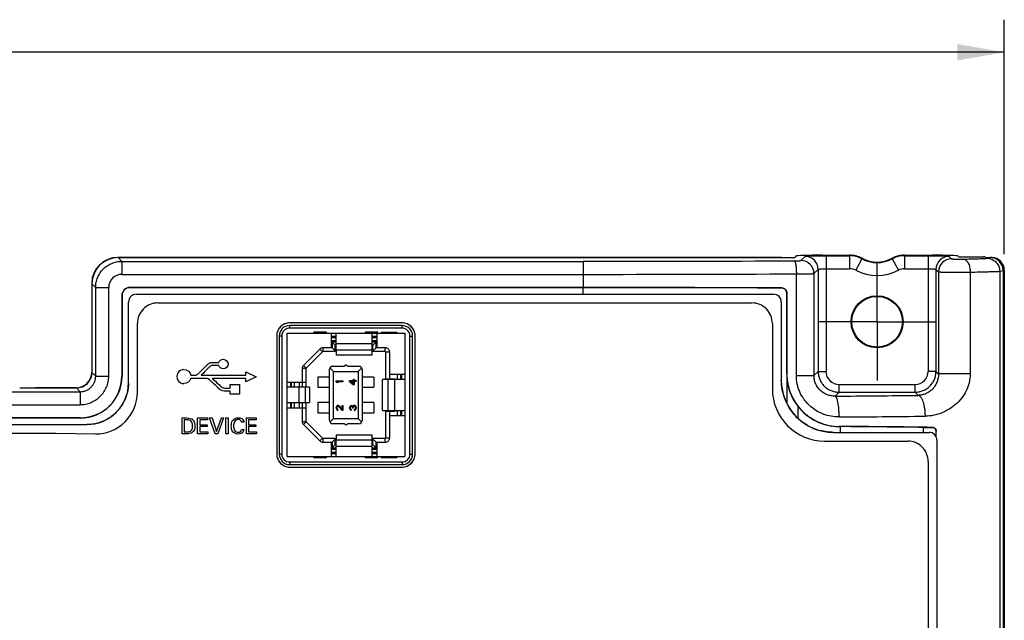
# Model space of a CAD drawing. Header units: inches. Extents: x 0 to 34, y 0 to 22.
# Tile 9 of 19: x 14.8 to 18.6, y 11.5 to 13.8. Entities that reach past the tile are written whole.
import ezdxf

# ---------------------------------------------------------------- set-up
doc = ezdxf.new("R2010")
doc.units = ezdxf.units.IN
doc.header["$LTSCALE"] = 1.87
doc.header["$MEASUREMENT"] = 0
doc.linetypes.add('CENTER', pattern=[0.6, 0.375, -0.075, 0.075, -0.075])
doc.layers.get('0').update_dxf_attribs({"linetype": 'CONTINUOUS'})
doc.layers.add('02___PRT_ALL_AXES', color=7, linetype='CONTINUOUS')
doc.layers.add('DIMENSIONS', color=7, linetype='CONTINUOUS')
doc.styles.get("Standard").update_dxf_attribs({"font": 'txt', "width": 0.8})
doc.dimstyles.new('DIMSTYLE_1', dxfattribs={"dimtxt": 0.125, "dimasz": 0.18, "dimexe": 0.125, "dimexo": 0.0625, "dimgap": 0.0625, "dimtad": 0, "dimtih": 1, "dimtoh": 1, "dimdec": 3, "dimzin": 4, "dimdsep": 46, "dimtxsty": 'STANDARD', "dimblk": '_FILLED', "dimblk1": '_FILLED', "dimblk2": '_FILLED', "dimcen": 0.09, "dimadec": 0, "dimazin": 0, "dimtp": 0.001, "dimtm": 0.001, "dimtfac": 1, "dimtdec": 3, "dimtofl": 0, "dimtmove": 0, "dimatfit": 3, "dimldrblk": '_FILLED', "dimfxl": 1, "dimtolj": 1, "dimtzin": 4, "dimarcsym": 0})

# ---------------------------------------------------------------- blocks, each defined once
blk = doc.blocks.new('_FILLED')
at = {"color": 0, "linetype": 'BYBLOCK'}
blk.add_solid([(0, 0), (-1, 0.174), (-1, -0.174)], dxfattribs=at)
blk = doc.blocks.new('*D0')
at = {"layer": 'DIMENSIONS', "color": 2, "linetype": 'CONTINUOUS'}
for p, q in [((7.8954, 12.9098), (7.8954, 13.8092)), ((18.6156, 12.9098), (18.6156, 13.8092)), ((7.8954, 13.6842), (12.4305, 13.6842)), ((18.6156, 13.6842), (14.0805, 13.6842))]:
    blk.add_line(p, q, dxfattribs=at)
at = {"layer": 'DIMENSIONS', "color": 2, "linetype": 'CONTINUOUS', "xscale": 0.18, "yscale": 0.18, "zscale": 0.18, "rotation": 180}
blk.add_blockref('_FILLED', (7.8954, 13.6842), dxfattribs=at)
at = {"layer": 'DIMENSIONS', "color": 2, "linetype": 'CONTINUOUS', "xscale": 0.18, "yscale": 0.18, "zscale": 0.18}
blk.add_blockref('_FILLED', (18.6156, 13.6842), dxfattribs=at)
at = {"layer": 'DIMENSIONS', "color": 2, "linetype": 'CONTINUOUS', "insert": (13.2555, 13.7467), "char_height": 0.125, "width": 1.525, "attachment_point": 2, "line_spacing_factor": 0.9}
blk.add_mtext('10.720{\\Ftxt.shx;\\W1.000000;\\H0.125000; }[272.29]', dxfattribs=at)

msp = doc.modelspace()

# ---------------------------------------------------------------- linework, layer by layer
at = {"color": 7, "linetype": 'CONTINUOUS'}
for p, q in [((17.7524, 12.8972), (15.2143, 12.8972)), ((15.2152, 12.8962), (17.8069, 12.8962)), ((15.2152, 12.8962), (15.2294, 12.882)), ((15.2294, 12.882), (16.9995, 12.882)), ((15.2294, 12.882), (15.2294, 12.8321)), ((16.9995, 12.882), (16.9995, 12.7817)), ((17.8163, 12.9022), (17.8119, 12.8964)), ((17.8355, 12.8851), (17.8515, 12.9011)), ((17.9163, 12.9056), (18.0224, 12.9056)), ((17.9315, 12.9038), (18.022, 12.9038)), ((17.9315, 12.9038), (17.9315, 12.46)), ((18.022, 12.9038), (18.0224, 12.9056)), ((18.022, 12.9038), (18.022, 12.8539)), ((18.0692, 12.892), (18.0456, 12.8479)), ((18.0692, 12.892), (18.0698, 12.8937)), ((18.1851, 12.8937), (18.1858, 12.892)), ((18.1858, 12.892), (18.2094, 12.8479)), ((18.2326, 12.9056), (18.3387, 12.9056)), ((18.2326, 12.9056), (18.233, 12.9038)), ((18.233, 12.9038), (18.3235, 12.9038)), ((18.233, 12.9038), (18.233, 12.8539)), ((18.3235, 12.9038), (18.3235, 12.46)), ((18.4035, 12.9011), (18.413, 12.8916)), ((18.4387, 12.9022), (18.4409, 12.8993)), ((18.4509, 12.899), (18.5362, 12.899)), ((18.5412, 12.8988), (18.543, 12.8964)), ((18.548, 12.8962), (18.5609, 12.8962)), ((18.5488, 12.894), (18.5609, 12.8962)), ((18.5638, 12.8971), (18.5638, 12.8956)), ((18.5688, 12.8971), (18.5688, 12.8947)), ((17.8854, 12.8351), (17.9015, 12.8512)), ((17.9015, 12.8512), (17.9015, 12.46)), ((17.9315, 12.8539), (18.022, 12.8539)), ((18.233, 12.8539), (18.3235, 12.8539)), ((18.3535, 12.8512), (18.3631, 12.8416)), ((18.3535, 12.8512), (18.3535, 12.46)), ((18.598, 12.844), (18.6115, 12.8465)), ((18.6115, 12.8465), (18.6115, 10.5555)), ((18.6156, 12.8473), (18.6156, 10.555)), ((15.2294, 12.8321), (16.9995, 12.8321)), ((17.8178, 12.4439), (17.8178, 12.8341)), ((17.8854, 12.8351), (17.8854, 12.4439)), ((18.3631, 12.8416), (18.3631, 12.4504)), ((18.4848, 12.8408), (18.4848, 12.4504)), ((18.598, 12.844), (18.598, 10.558)), ((15.1144, 12.7973), (15.1144, 12.4572)), ((15.1153, 12.7963), (15.1153, 12.4562)), ((15.1295, 12.7821), (15.1153, 12.7963)), ((15.1295, 12.7821), (15.1795, 12.7821)), ((15.1295, 12.442), (15.1295, 12.7821)), ((15.1795, 12.442), (15.1795, 12.7821)), ((16.9995, 12.7817), (15.2605, 12.7817)), ((15.2605, 12.7817), (15.2605, 12.781)), ((16.9995, 12.781), (15.2605, 12.781)), ((16.9995, 12.756), (16.9995, 12.781)), ((17.7625, 12.7799), (17.7625, 12.7792)), ((15.2298, 12.751), (15.2305, 12.751)), ((15.2298, 12.751), (15.2298, 12.441)), ((15.2305, 12.751), (15.2305, 12.441)), ((15.2855, 12.756), (17.7301, 12.756)), ((17.7813, 12.761), (17.7806, 12.761)), ((17.7806, 12.761), (17.7806, 12.451)), ((17.7813, 12.451), (17.7813, 12.761)), ((15.2555, 12.416), (15.2555, 12.726)), ((17.7601, 12.726), (17.7601, 12.426)), ((16.305, 12.6461), (15.874, 12.6461)), ((16.305, 12.6358), (15.874, 12.6358)), ((15.874, 12.6258), (15.874, 12.6358)), ((16.305, 12.6258), (15.874, 12.6258)), ((16.305, 12.6258), (16.305, 12.6358)), ((15.824, 12.5961), (15.824, 12.1427)), ((15.8437, 12.5955), (15.8337, 12.5955)), ((15.8337, 12.5955), (15.8337, 12.1425)), ((15.8437, 12.5955), (15.8437, 12.1425)), ((15.864, 12.6061), (16.315, 12.6061)), ((15.864, 12.1327), (15.864, 12.6061)), ((16.0157, 12.6107), (15.9665, 12.6107)), ((15.9665, 12.6107), (15.9665, 12.6061)), ((16.0157, 12.6061), (16.0157, 12.6107)), ((16.0324, 12.6061), (16.0324, 12.5507)), ((16.0521, 12.5936), (16.0324, 12.5936)), ((16.0324, 12.5899), (16.0521, 12.5899)), ((16.0521, 12.5422), (16.0521, 12.6061)), ((16.2125, 12.6107), (16.1633, 12.6107)), ((16.1633, 12.6107), (16.1633, 12.6061)), ((16.1899, 12.5422), (16.1899, 12.6061)), ((16.2096, 12.5936), (16.1899, 12.5936)), ((16.1899, 12.5899), (16.2096, 12.5899)), ((16.2096, 12.5507), (16.2096, 12.6061)), ((16.2125, 12.6061), (16.2125, 12.6107)), ((16.2261, 12.6107), (16.2848, 12.6107)), ((16.2261, 12.6061), (16.2261, 12.6107)), ((16.2848, 12.6107), (16.2848, 12.6061)), ((16.315, 12.6061), (16.315, 12.1327)), ((16.3353, 12.5955), (16.3453, 12.5955)), ((16.3353, 12.1425), (16.3353, 12.5955)), ((16.3453, 12.1425), (16.3453, 12.5955)), ((16.355, 12.1427), (16.355, 12.5961)), ((15.9893, 12.5457), (15.9264, 12.4827)), ((15.9999, 12.5352), (15.9893, 12.5457)), ((16.0369, 12.5507), (16.0013, 12.5507)), ((16.0013, 12.5507), (16.0013, 12.5357)), ((16.0324, 12.5781), (16.0521, 12.5781)), ((16.0521, 12.572), (16.0369, 12.572)), ((16.0369, 12.572), (16.0369, 12.5507)), ((16.0369, 12.572), (16.0487, 12.5602)), ((16.0369, 12.5507), (16.0487, 12.5389)), ((16.0521, 12.5602), (16.0487, 12.5602)), ((16.0487, 12.5357), (16.0487, 12.5602)), ((16.0521, 12.5674), (16.1899, 12.5674)), ((16.0521, 12.5422), (16.1899, 12.5422)), ((16.1899, 12.5781), (16.2096, 12.5781)), ((16.205, 12.572), (16.1899, 12.572)), ((16.1932, 12.5602), (16.1899, 12.5602)), ((16.205, 12.572), (16.1932, 12.5602)), ((16.1932, 12.5357), (16.1932, 12.5602)), ((16.205, 12.5507), (16.1932, 12.5389)), ((16.205, 12.5507), (16.205, 12.572)), ((16.2406, 12.5507), (16.205, 12.5507)), ((16.2406, 12.5357), (16.2406, 12.5507)), ((15.9999, 12.5352), (15.9369, 12.4722)), ((16.0487, 12.5357), (16.0013, 12.5357)), ((16.0521, 12.5415), (16.0521, 12.522)), ((16.1899, 12.522), (16.0521, 12.522)), ((16.1899, 12.522), (16.1899, 12.5415)), ((16.2406, 12.5357), (16.1932, 12.5357)), ((16.2576, 12.5337), (16.2426, 12.5337)), ((16.2426, 12.4318), (16.2426, 12.5337)), ((16.2576, 12.4318), (16.2576, 12.5337)), ((15.9363, 12.4707), (15.9214, 12.4707)), ((15.9214, 12.4707), (15.9214, 12.3989)), ((15.9263, 12.4827), (15.9369, 12.4722)), ((15.9363, 12.4707), (15.9363, 12.3989)), ((16.0269, 12.271), (16.0269, 12.4678)), ((16.0418, 12.46), (16.0283, 12.4735)), ((16.0387, 12.4796), (16.0837, 12.4796)), ((16.0873, 12.4832), (16.0837, 12.4796)), ((16.0917, 12.4832), (16.0953, 12.4796)), ((16.0953, 12.4796), (16.1403, 12.4796)), ((16.1506, 12.4735), (16.1371, 12.46)), ((16.1521, 12.4678), (16.1521, 12.271)), ((15.1295, 12.442), (15.1153, 12.4562)), ((15.1295, 12.442), (15.1795, 12.442)), ((15.2298, 12.441), (15.2305, 12.441)), ((16.0269, 12.4383), (15.9818, 12.4383)), ((15.9818, 12.4383), (15.9818, 12.3989)), ((16.0418, 12.46), (16.1371, 12.46)), ((16.0418, 12.2789), (16.0418, 12.46)), ((16.1181, 12.4298), (16.1214, 12.4298)), ((16.1181, 12.4245), (16.1181, 12.4298)), ((16.1214, 12.4298), (16.1214, 12.4245)), ((16.1371, 12.46), (16.1371, 12.2789)), ((16.1971, 12.4383), (16.1521, 12.4383)), ((16.1971, 12.4383), (16.1971, 12.3989)), ((16.2426, 12.4318), (16.2789, 12.4318)), ((16.315, 12.4481), (16.2576, 12.4481)), ((16.267, 12.4285), (16.267, 12.4318)), ((16.2789, 12.4285), (16.2789, 12.4318)), ((16.2867, 12.4481), (16.2867, 12.4285)), ((16.2985, 12.4481), (16.2985, 12.4285)), ((16.3025, 12.4481), (16.3025, 12.4285)), ((17.7806, 12.451), (17.7813, 12.451)), ((17.8178, 12.4439), (17.8854, 12.4439)), ((17.9015, 12.46), (17.8854, 12.4439)), ((17.9015, 12.46), (17.9315, 12.46)), ((18.3535, 12.46), (18.3235, 12.46)), ((18.3535, 12.46), (18.3631, 12.4504)), ((18.4848, 12.4504), (18.3631, 12.4504)), ((14.8379, 12.3962), (15.0553, 12.3962)), ((15.0544, 12.3972), (14.9029, 12.3972)), ((15.0695, 12.382), (15.0553, 12.3962)), ((15.864, 12.4186), (15.9363, 12.4186)), ((15.935, 12.3989), (15.864, 12.3989)), ((15.8765, 12.4186), (15.8765, 12.3989)), ((15.8804, 12.3989), (15.8804, 12.4186)), ((15.8922, 12.3989), (15.8922, 12.4186)), ((15.9096, 12.4186), (15.9096, 12.3989)), ((15.9099, 12.3399), (15.9099, 12.3989)), ((15.935, 12.3399), (15.935, 12.3989)), ((15.9493, 12.3989), (15.9356, 12.3989)), ((15.9493, 12.3989), (15.9493, 12.3399)), ((15.9818, 12.3989), (16.0269, 12.3989)), ((16.0525, 12.423), (16.0777, 12.423)), ((16.0525, 12.4198), (16.0525, 12.423)), ((16.0525, 12.4198), (16.0562, 12.4167)), ((16.0605, 12.4167), (16.0562, 12.4167)), ((16.0777, 12.4198), (16.0568, 12.4198)), ((16.0605, 12.4167), (16.0568, 12.4198)), ((16.0777, 12.423), (16.0777, 12.4198)), ((16.1037, 12.4245), (16.1181, 12.4245)), ((16.1037, 12.4214), (16.1037, 12.4245)), ((16.1037, 12.4214), (16.1181, 12.4088)), ((16.1181, 12.4214), (16.1079, 12.4214)), ((16.1181, 12.4125), (16.1079, 12.4214)), ((16.1181, 12.4125), (16.1181, 12.4214)), ((16.1214, 12.4088), (16.1181, 12.4088)), ((16.1214, 12.4245), (16.1289, 12.4245)), ((16.1289, 12.4214), (16.1214, 12.4214)), ((16.1214, 12.4214), (16.1214, 12.4088)), ((16.1289, 12.4245), (16.1289, 12.4214)), ((16.1521, 12.3989), (16.1971, 12.3989)), ((16.315, 12.4285), (16.2296, 12.4285)), ((16.2296, 12.3104), (16.2296, 12.4285)), ((16.2513, 12.3104), (16.2513, 12.4285)), ((16.2764, 12.4285), (16.2764, 12.3104)), ((17.7825, 12.3376), (17.7825, 12.4232)), ((17.9814, 12.41), (18.2736, 12.41)), ((17.9814, 12.38), (17.9814, 12.41)), ((18.2736, 12.38), (18.2736, 12.41)), ((11.4415, 12.382), (15.0695, 12.382)), ((15.0695, 12.382), (15.0695, 12.3321)), ((17.9814, 12.38), (17.9664, 12.365)), ((17.9814, 12.38), (18.2736, 12.38)), ((18.2736, 12.38), (18.2856, 12.3679)), ((11.4415, 12.3321), (15.0695, 12.3321)), ((15.864, 12.3399), (15.935, 12.3399)), ((15.864, 12.3202), (15.9363, 12.3202)), ((15.8765, 12.3399), (15.8765, 12.3202)), ((15.8804, 12.3202), (15.8804, 12.3399)), ((15.8922, 12.3202), (15.8922, 12.3399)), ((15.9096, 12.3399), (15.9096, 12.3202)), ((15.9214, 12.3399), (15.9214, 12.2681)), ((15.9356, 12.3399), (15.9493, 12.3399)), ((15.9363, 12.3399), (15.9363, 12.2681)), ((16.0269, 12.3399), (15.9818, 12.3399)), ((15.9818, 12.3399), (15.9818, 12.3005)), ((16.053, 12.3245), (16.0525, 12.3214)), ((16.0525, 12.3193), (16.0525, 12.3214)), ((16.0525, 12.3193), (16.053, 12.3156)), ((16.0541, 12.3266), (16.053, 12.3245)), ((16.053, 12.3156), (16.0541, 12.3135)), ((16.0562, 12.3287), (16.0541, 12.3266)), ((16.0552, 12.3209), (16.0557, 12.3235)), ((16.0552, 12.3209), (16.0552, 12.3188)), ((16.0557, 12.3161), (16.0552, 12.3188)), ((16.0557, 12.3235), (16.0568, 12.3251)), ((16.0568, 12.3146), (16.0557, 12.3161)), ((16.0584, 12.3293), (16.0562, 12.3287)), ((16.0568, 12.3251), (16.0584, 12.3261)), ((16.0584, 12.3293), (16.0594, 12.3293)), ((16.0594, 12.3261), (16.0584, 12.3261)), ((16.0616, 12.3287), (16.0594, 12.3293)), ((16.0594, 12.3261), (16.0616, 12.3251)), ((16.0632, 12.3277), (16.0616, 12.3287)), ((16.0616, 12.3251), (16.075, 12.3104)), ((16.075, 12.3146), (16.0632, 12.3277)), ((16.075, 12.3293), (16.0777, 12.3293)), ((16.075, 12.3146), (16.075, 12.3293)), ((16.0777, 12.3293), (16.0777, 12.3104)), ((16.1042, 12.324), (16.1037, 12.3203)), ((16.1037, 12.3193), (16.1037, 12.3203)), ((16.1037, 12.3193), (16.1042, 12.3156)), ((16.1053, 12.3261), (16.1042, 12.324)), ((16.1042, 12.3156), (16.1053, 12.3135)), ((16.1074, 12.3282), (16.1053, 12.3261)), ((16.1063, 12.3209), (16.1069, 12.3235)), ((16.1063, 12.3209), (16.1063, 12.3188)), ((16.1069, 12.3161), (16.1063, 12.3188)), ((16.1069, 12.3235), (16.1079, 12.3251)), ((16.1079, 12.3146), (16.1069, 12.3161)), ((16.1096, 12.3287), (16.1074, 12.3282)), ((16.1079, 12.3251), (16.1096, 12.3261)), ((16.1096, 12.3287), (16.1106, 12.3287)), ((16.1106, 12.3261), (16.1096, 12.3261)), ((16.1128, 12.3282), (16.1106, 12.3287)), ((16.1106, 12.3261), (16.1128, 12.3251)), ((16.1144, 12.3272), (16.1128, 12.3282)), ((16.1128, 12.3251), (16.1138, 12.324)), ((16.1138, 12.324), (16.1149, 12.3209)), ((16.116, 12.3251), (16.1144, 12.3272)), ((16.1149, 12.3188), (16.1149, 12.3209)), ((16.1171, 12.3188), (16.1149, 12.3188)), ((16.1171, 12.3277), (16.116, 12.3251)), ((16.1187, 12.3287), (16.1171, 12.3277)), ((16.1171, 12.3209), (16.1176, 12.324)), ((16.1171, 12.3209), (16.1171, 12.3188)), ((16.1176, 12.324), (16.1187, 12.3256)), ((16.1208, 12.3293), (16.1187, 12.3287)), ((16.1187, 12.3256), (16.1208, 12.3266)), ((16.1208, 12.3293), (16.123, 12.3293)), ((16.123, 12.3266), (16.1208, 12.3266)), ((16.1246, 12.3287), (16.123, 12.3293)), ((16.123, 12.3266), (16.124, 12.3261)), ((16.124, 12.3261), (16.1251, 12.3251)), ((16.1262, 12.3277), (16.1246, 12.3287)), ((16.1251, 12.3251), (16.1256, 12.324)), ((16.1256, 12.3156), (16.1251, 12.3146)), ((16.1256, 12.324), (16.1262, 12.3214)), ((16.1262, 12.3182), (16.1256, 12.3156)), ((16.1272, 12.3261), (16.1262, 12.3277)), ((16.1262, 12.3182), (16.1262, 12.3214)), ((16.1283, 12.324), (16.1272, 12.3261)), ((16.1272, 12.3135), (16.1283, 12.3156)), ((16.1289, 12.3219), (16.1283, 12.324)), ((16.1283, 12.3156), (16.1289, 12.3177)), ((16.1289, 12.3219), (16.1289, 12.3177)), ((16.1971, 12.3399), (16.1521, 12.3399)), ((16.1971, 12.3399), (16.1971, 12.3005)), ((17.8234, 12.3264), (17.8234, 12.281)), ((15.0705, 12.2817), (11.4405, 12.2817)), ((15.0705, 12.281), (11.4405, 12.281)), ((15.0705, 12.2817), (15.0705, 12.281)), ((15.9818, 12.3005), (16.0269, 12.3005)), ((16.0283, 12.2653), (16.0418, 12.2789)), ((16.0418, 12.2789), (16.1371, 12.2789)), ((16.0541, 12.3135), (16.0562, 12.3114)), ((16.0562, 12.3114), (16.0584, 12.3109)), ((16.0584, 12.3135), (16.0568, 12.3146)), ((16.0584, 12.3135), (16.0584, 12.3109)), ((16.0777, 12.3104), (16.075, 12.3104)), ((16.1053, 12.3135), (16.1074, 12.3114)), ((16.1074, 12.3114), (16.1096, 12.3109)), ((16.1096, 12.3135), (16.1079, 12.3146)), ((16.1096, 12.3135), (16.1096, 12.3109)), ((16.124, 12.3135), (16.123, 12.313)), ((16.123, 12.3104), (16.123, 12.313)), ((16.123, 12.3104), (16.1246, 12.3109)), ((16.1251, 12.3146), (16.124, 12.3135)), ((16.1246, 12.3109), (16.1262, 12.3119)), ((16.1262, 12.3119), (16.1272, 12.3135)), ((16.1371, 12.2789), (16.1506, 12.2653)), ((16.1521, 12.3005), (16.1971, 12.3005)), ((16.2296, 12.3104), (16.315, 12.3104)), ((16.2426, 12.307), (16.2789, 12.307)), ((16.2426, 12.2051), (16.2426, 12.307)), ((16.2576, 12.2051), (16.2576, 12.307)), ((16.2576, 12.2907), (16.315, 12.2907)), ((16.267, 12.307), (16.267, 12.3104)), ((16.2789, 12.307), (16.2789, 12.3104)), ((16.2867, 12.3104), (16.2867, 12.2907)), ((16.2985, 12.3104), (16.2985, 12.2907)), ((16.3025, 12.3104), (16.3025, 12.2907)), ((11.4155, 12.256), (15.0955, 12.256)), ((15.9214, 12.2681), (15.9363, 12.2681)), ((15.9369, 12.2667), (15.9263, 12.2561)), ((15.9264, 12.2561), (15.9893, 12.1931)), ((15.9369, 12.2667), (15.9999, 12.2037)), ((16.0837, 12.2592), (16.0387, 12.2592)), ((16.0873, 12.2556), (16.0837, 12.2592)), ((16.0917, 12.2556), (16.0953, 12.2592)), ((16.1403, 12.2592), (16.0953, 12.2592)), ((17.9825, 12.248), (17.9825, 12.2486)), ((17.9825, 12.248), (17.9865, 12.2479)), ((17.9865, 12.226), (17.9865, 12.2479)), ((18.3061, 12.226), (18.3061, 12.2449)), ((18.3061, 12.2449), (18.3405, 12.2444)), ((18.3405, 12.2451), (18.3405, 12.2444)), ((15.9893, 12.1931), (15.9999, 12.2037)), ((16.0013, 12.2031), (16.0487, 12.2031)), ((16.0013, 12.2031), (16.0013, 12.1881)), ((16.0487, 12.1787), (16.0487, 12.2031)), ((16.0521, 12.2168), (16.1899, 12.2168)), ((16.0521, 12.2168), (16.0521, 12.1973)), ((16.1899, 12.1973), (16.1899, 12.2168)), ((16.1932, 12.2031), (16.2406, 12.2031)), ((16.1932, 12.1787), (16.1932, 12.2031)), ((16.2406, 12.1881), (16.2406, 12.2031)), ((16.2426, 12.2051), (16.2576, 12.2051)), ((17.9601, 12.226), (18.327, 12.226)), ((18.3544, 12.2078), (18.3544, 12.231)), ((16.0013, 12.1881), (16.0369, 12.1881)), ((16.0324, 12.1881), (16.0324, 12.1327)), ((16.0369, 12.1881), (16.0487, 12.1999)), ((16.0369, 12.1881), (16.0369, 12.1668)), ((16.0369, 12.1668), (16.0487, 12.1787)), ((16.0369, 12.1668), (16.0521, 12.1668)), ((16.0487, 12.1787), (16.0521, 12.1787)), ((16.0521, 12.1966), (16.1899, 12.1966)), ((16.0521, 12.1327), (16.0521, 12.1966)), ((16.1899, 12.1715), (16.0521, 12.1715)), ((16.1899, 12.1327), (16.1899, 12.1966)), ((16.1899, 12.1787), (16.1932, 12.1787)), ((16.1899, 12.1668), (16.205, 12.1668)), ((16.205, 12.1881), (16.1932, 12.1999)), ((16.205, 12.1668), (16.1932, 12.1787)), ((16.205, 12.1881), (16.2406, 12.1881)), ((16.205, 12.1668), (16.205, 12.1881)), ((16.2096, 12.1327), (16.2096, 12.1881)), ((18.357, 12.196), (18.357, 10.676)), ((15.8437, 12.1425), (15.8337, 12.1425)), ((15.864, 12.1327), (16.315, 12.1327)), ((15.9665, 12.1327), (15.9665, 12.1281)), ((16.0157, 12.1281), (15.9665, 12.1281)), ((16.0157, 12.1281), (16.0157, 12.1327)), ((16.0521, 12.1607), (16.0324, 12.1607)), ((16.0521, 12.1489), (16.0324, 12.1489)), ((16.0324, 12.1452), (16.0521, 12.1452)), ((16.1633, 12.1327), (16.1633, 12.1281)), ((16.2125, 12.1281), (16.1633, 12.1281)), ((16.2096, 12.1607), (16.1899, 12.1607)), ((16.2096, 12.1489), (16.1899, 12.1489)), ((16.1899, 12.1452), (16.2096, 12.1452)), ((16.2125, 12.1281), (16.2125, 12.1327)), ((16.2261, 12.1281), (16.2261, 12.1327)), ((16.2848, 12.1281), (16.2261, 12.1281)), ((16.2848, 12.1327), (16.2848, 12.1281)), ((16.3353, 12.1425), (16.3453, 12.1425)), ((15.874, 12.1123), (16.305, 12.1123)), ((15.874, 12.1123), (15.874, 12.1023)), ((15.874, 12.1023), (16.305, 12.1023)), ((15.874, 12.0927), (16.305, 12.0927)), ((16.305, 12.1123), (16.305, 12.1023))]:
    msp.add_line(p, q, dxfattribs=at)
at = {"color": 40, "linetype": 'CONTINUOUS'}
for p, q in [((15.3681, 12.7226), (17.6471, 12.7226)), ((15.2894, 12.3798), (15.2894, 12.6439)), ((17.7258, 12.6439), (17.7258, 12.3926)), ((15.5795, 12.4944), (15.602, 12.4944)), ((15.6016, 12.4826), (15.5795, 12.4826)), ((15.5522, 12.4329), (15.4944, 12.4329)), ((15.4949, 12.4448), (15.5063, 12.4448)), ((15.5351, 12.446), (15.5338, 12.4448)), ((15.5338, 12.4448), (15.7056, 12.4448)), ((15.557, 12.4328), (15.5522, 12.4329)), ((15.7056, 12.4329), (15.5769, 12.4329)), ((15.7056, 12.4585), (15.7449, 12.4389)), ((15.7056, 12.4448), (15.7056, 12.4585)), ((15.7449, 12.4389), (15.7056, 12.4192)), ((15.7056, 12.4192), (15.7056, 12.4329)), ((15.6276, 12.3958), (15.6449, 12.3958)), ((15.6449, 12.4092), (15.6811, 12.4092)), ((15.6449, 12.3958), (15.6449, 12.4092)), ((15.6811, 12.4092), (15.6811, 12.373)), ((15.6449, 12.3839), (15.6276, 12.3839)), ((15.6449, 12.373), (15.6449, 12.3839)), ((15.6811, 12.373), (15.6449, 12.373)), ((15.4608, 12.2812), (15.4784, 12.2812)), ((15.4608, 12.2204), (15.4608, 12.2812)), ((15.5206, 12.2812), (15.5587, 12.2812)), ((15.5206, 12.2204), (15.5206, 12.2812)), ((15.5587, 12.2812), (15.5587, 12.274)), ((15.5668, 12.2812), (15.5761, 12.2812)), ((15.5884, 12.2204), (15.5668, 12.2812)), ((15.5761, 12.2812), (15.5934, 12.2293)), ((15.5934, 12.2293), (15.6116, 12.2812)), ((15.6201, 12.2812), (15.5977, 12.2204)), ((15.6116, 12.2812), (15.6201, 12.2812)), ((15.6292, 12.2812), (15.6376, 12.2812)), ((15.6292, 12.2204), (15.6292, 12.2812)), ((15.6376, 12.2812), (15.6376, 12.2204)), ((15.7077, 12.2812), (15.7458, 12.2812)), ((15.7077, 12.2204), (15.7077, 12.2812)), ((15.7458, 12.2812), (15.7458, 12.274)), ((15.4794, 12.2742), (15.4693, 12.2742)), ((15.4693, 12.2742), (15.4693, 12.2273)), ((15.5587, 12.274), (15.529, 12.274)), ((15.529, 12.274), (15.529, 12.2551)), ((15.529, 12.2551), (15.5573, 12.2551)), ((15.5573, 12.248), (15.529, 12.248)), ((15.529, 12.248), (15.529, 12.2279)), ((15.5573, 12.2551), (15.5573, 12.248)), ((15.6982, 12.2648), (15.6892, 12.2648)), ((15.7458, 12.274), (15.7161, 12.274)), ((15.7161, 12.274), (15.7161, 12.2551)), ((15.7161, 12.2551), (15.7444, 12.2551)), ((15.7444, 12.248), (15.7161, 12.248)), ((15.7161, 12.248), (15.7161, 12.2279)), ((15.7444, 12.2551), (15.7444, 12.248)), ((11.4626, 12.2222), (14.9765, 12.2226)), ((14.9765, 12.2226), (15.1294, 12.22)), ((15.4779, 12.2204), (15.4608, 12.2204)), ((15.4693, 12.2273), (15.4775, 12.2273)), ((15.5594, 12.2204), (15.5206, 12.2204)), ((15.529, 12.2279), (15.5594, 12.2279)), ((15.5594, 12.2279), (15.5594, 12.2204)), ((15.5977, 12.2204), (15.5884, 12.2204)), ((15.6376, 12.2204), (15.6292, 12.2204)), ((15.6887, 12.2364), (15.698, 12.2364)), ((15.7465, 12.2204), (15.7077, 12.2204)), ((15.7161, 12.2279), (15.7465, 12.2279)), ((15.7465, 12.2279), (15.7465, 12.2204)), ((17.9258, 12.1926), (18.2448, 12.1926)), ((18.3236, 12.1139), (18.3236, 10.8729))]:
    msp.add_line(p, q, dxfattribs=at)
at = {"color": 7, "linetype": 'CONTINUOUS'}
for radius in [0.1, 0.0974]:
    msp.add_circle((18.1275, 12.6502), radius, dxfattribs=at)
for centre, radius, start, end in [((17.0121, 166.1054), 153.2233, 269.995288, 270.298402), ((17.8354, 12.8351), 0.05, 0.0838, 89.9162), ((17.8514, 12.8511), 0.05, 0.0838, 89.9162), ((18.022, 12.8039), 0.1, 61.803, 89.9924), ((18.0224, 12.8057), 0.0999, 61.6779, 90.0003), ((18.1275, 13.0006), 0.1233, 241.7954, 298.2046), ((18.1275, 13.0006), 0.1215, 241.6782, 298.3218), ((18.2326, 12.8057), 0.0999, 89.9997, 118.3221), ((18.233, 12.8038), 0.1, 90.0089, 118.1957), ((18.4035, 12.8511), 0.05, 90.0838, 179.9162), ((18.4131, 12.8415), 0.05, 90.0826, 179.9174), ((18.5665, 12.8646), 0.0326, 89.0044, 91.6662), ((18.5665, 12.8605), 0.0367, 86.3445, 89.039), ((18.022, 12.8039), 0.05, 61.794, 90.0015), ((18.1275, 13.0006), 0.1733, 241.7954, 298.2046), ((18.233, 12.8039), 0.05, 89.9999, 118.2047), ((15.2294, 12.7821), 0.05, 89.9856, 180.0152), ((17.0117, 169.1769), 156.3448, 269.995528, 270.295405), ((15.2605, 12.751), 0.0307, 90, 180), ((15.2605, 12.751), 0.03, 90, 180), ((17.0089, -143.9899), 156.7716, 89.724585, 90.003442), ((17.0091, -143.3395), 156.1205, 89.723489, 90.003509), ((15.2855, 12.726), 0.03, 89.9991, 179.9982), ((17.7301, 12.726), 0.03, 0.0012, 89.9988), ((15.874, 12.5961), 0.05, 90.0005, 179.9995), ((15.874, 12.5955), 0.0403, 90, 180), ((15.874, 12.5955), 0.0303, 90, 180), ((16.305, 12.5961), 0.05, 0.0005, 89.9995), ((16.305, 12.5955), 0.0403, 0, 90), ((16.305, 12.5955), 0.0303, 0, 90), ((16.0013, 12.5337), 0.017, 89.9949, 135.0103), ((16.2406, 12.5337), 0.017, 359.9958, 90.0042), ((16.0013, 12.5337), 0.00202, 90, 135), ((16.2406, 12.5337), 0.00202, 0, 90), ((15.9384, 12.4707), 0.017, 134.9897, 180.0113), ((15.9384, 12.4707), 0.00202, 135, 180), ((16.0387, 12.4678), 0.0118, 90, 180), ((16.0895, 12.481), 0.00315, 45, 135), ((16.1403, 12.4678), 0.0118, 0, 90), ((15.0705, 12.441), 0.16, 270, 360), ((15.0705, 12.441), 0.1593, 270, 360), ((17.9838, 12.451), 0.2032, 180.0047, 187.888), ((17.9814, 12.4599), 0.05, 179.9846, 270.0145), ((18.2736, 12.4599), 0.05, 269.9846, 0.0145), ((15.0955, 12.416), 0.16, 270.0002, 0.0003), ((17.9601, 12.426), 0.2, 179.9997, 270.0003), ((17.9835, 12.4511), 0.2029, 187.9105, 217.9224), ((17.5689, 71.9986), 59.635, 270.381899, 270.688636), ((17.9839, 12.4513), 0.2033, 217.8997, 269.6105), ((17.5408, 79.5303), 67.2468, 270.376034, 270.657727), ((15.9384, 12.2681), 0.017, 179.9887, 225.0103), ((15.9384, 12.2681), 0.00202, 180, 225), ((16.0387, 12.271), 0.0118, 180, 270), ((16.0895, 12.2578), 0.00315, 225, 315), ((16.1403, 12.271), 0.0118, 270, 360), ((17.5965, -46.366), 58.6159, 89.272742, 89.622696), ((17.5497, -49.9262), 62.1757, 89.302978, 89.597448), ((16.0013, 12.2051), 0.00202, 225, 270), ((16.2406, 12.2051), 0.017, 269.9979, 0.0042), ((16.2406, 12.2051), 0.00202, 270, 360), ((18.327, 12.196), 0.03, 0.0012, 89.9988), ((16.0013, 12.2051), 0.017, 224.9897, 270.0113), ((15.874, 12.1427), 0.05, 179.9995, 270.0005), ((15.874, 12.1425), 0.0403, 180, 270), ((15.874, 12.1425), 0.0303, 180, 270), ((16.305, 12.1427), 0.05, 269.9995, 0.0005), ((16.305, 12.1425), 0.0403, 270, 360), ((16.305, 12.1425), 0.0303, 270, 360)]:
    msp.add_arc(centre, radius, start, end, dxfattribs=at)
at = {"color": 40, "linetype": 'CONTINUOUS'}
for centre, radius, start, end in [((15.3681, 12.6439), 0.0787, 89.9666, 180.0334), ((17.6471, 12.6439), 0.0787, 359.9666, 90.0334), ((15.4682, 12.44), 0.0272, 89.986, 270.0109), ((17.9257, 12.3925), 0.1999, 179.9671, 270.0329), ((15.1295, 12.3798), 0.1598, 269.9388, 0.005), ((15.089, 12.4187), 0.1668, 330.0971, 344.8745), ((17.9682, 12.4293), 0.2085, 195.0393, 209.8482), ((15.0928, 12.4225), 0.1668, 285.0394, 299.8483), ((17.9634, 12.4342), 0.2085, 240.097, 254.8745), ((18.2449, 12.1139), 0.0787, 359.9666, 90.0334)]:
    msp.add_arc(centre, radius, start, end, dxfattribs=at)
at = {"color": 7, "linetype": 'CONTINUOUS'}
for centre, major_axis, ratio, start_param, end_param in [((15.2145, 12.7972), (0.0708, -0.0708), 0.998783, 2.356803, 3.926382), ((15.2154, 12.7962), (0.0708, -0.0708), 0.998783, 2.356803, 3.926382), ((17.7524, 12.8969), (0.01, 0), 0.034921, 0.034907, 1.570796), ((17.8069, 12.8964), (0.005, 0), 0.034921, -1.570796, -0.02618), ((17.9163, 12.9022), (0.1, 0), 0.034921, 1.570796, 3.115413), ((18.3387, 12.9022), (0.1, 0), 0.034921, 0.02618, 1.570796), ((18.4509, 12.8993), (0.01, 0), 0.034921, -3.115413, -1.570796), ((18.5362, 12.8988), (0.005, 0), 0.034921, 0.02618, 1.570796), ((18.548, 12.8964), (0.005, 0), 0.034921, -3.115413, -1.570796), ((18.5606, 12.8462), (0.0501, 0.0093), 0.982029, -0.179506, 1.384809), ((18.5688, 12.8971), (0.005, 0), 0.034921, 2.274876, 2.69179), ((18.5656, 12.8472), (0.0354, 0.0354), 0.998783, -0.784789, 0.720879), ((15.0544, 12.4573), (0.0425, -0.0425), 0.998783, -0.784789, 0.784789), ((15.0553, 12.4563), (0.0425, -0.0425), 0.998783, -0.784789, 0.784789), ((14.9029, 12.3971), (0.005, 0), 0.034921, 1.570796, 3.106686)]:
    msp.add_ellipse(centre, major_axis=major_axis, ratio=ratio, start_param=start_param, end_param=end_param, dxfattribs=at)
for points, knots in [([(15.1295, 12.7821), (15.1295, 12.7886), (15.1308, 12.8017), (15.1365, 12.8206), (15.1459, 12.838), (15.1584, 12.8532), (15.1736, 12.8657), (15.191, 12.875), (15.2098, 12.8807), (15.2229, 12.882), (15.2294, 12.882)], [0, 0, 0, 0, 0.125032, 0.250261, 0.375301, 0.5003, 0.625245, 0.75012, 0.875072, 1, 1, 1, 1]), ([(17.8101, 12.8841), (17.8118, 12.8841), (17.815, 12.8841), (17.8197, 12.8842), (17.824, 12.8843), (17.8272, 12.8844), (17.8295, 12.8845), (17.8309, 12.8846), (17.8322, 12.8847), (17.8333, 12.8847), (17.8341, 12.8848), (17.8348, 12.8849), (17.8352, 12.885), (17.8354, 12.885), (17.8355, 12.8851)], [0, 0, 0, 0, 0.197584, 0.384151, 0.553713, 0.701449, 0.765767, 0.823032, 0.87284, 0.914845, 0.948714, 0.974222, 0.99128, 1, 1, 1, 1]), ([(17.8101, 12.8841), (17.8104, 12.884), (17.8109, 12.8837), (17.8117, 12.8828), (17.8124, 12.8814), (17.813, 12.8797), (17.8137, 12.8775), (17.8146, 12.8739), (17.8156, 12.8685), (17.8165, 12.8611), (17.8174, 12.8495), (17.8177, 12.8404), (17.8178, 12.8341)], [0, 0, 0, 0, 0.016235, 0.038088, 0.06699, 0.103418, 0.147447, 0.198815, 0.321934, 0.46904, 0.635184, 1, 1, 1, 1]), ([(17.8515, 12.9011), (17.8516, 12.9012), (17.8518, 12.9013), (17.8522, 12.9014), (17.8528, 12.9016), (17.8536, 12.9017), (17.8545, 12.9018), (17.8562, 12.902), (17.8586, 12.9022), (17.8621, 12.9024), (17.8661, 12.9027), (17.8708, 12.9029), (17.8761, 12.9031), (17.8818, 12.9032), (17.8904, 12.9035), (17.9019, 12.9037), (17.9164, 12.9038), (17.9264, 12.9038), (17.9315, 12.9038)], [0, 0, 0, 0, 0.003286, 0.00868, 0.016273, 0.02608, 0.038096, 0.052308, 0.087231, 0.130515, 0.181755, 0.240516, 0.306236, 0.378314, 0.456098, 0.625833, 0.809438, 1, 1, 1, 1]), ([(18.3235, 12.9038), (18.3286, 12.9038), (18.3386, 12.9038), (18.3531, 12.9037), (18.3646, 12.9035), (18.3732, 12.9032), (18.3789, 12.9031), (18.3842, 12.9029), (18.3889, 12.9027), (18.3929, 12.9024), (18.3964, 12.9022), (18.3988, 12.902), (18.4005, 12.9018), (18.4014, 12.9017), (18.4022, 12.9016), (18.4028, 12.9014), (18.4032, 12.9013), (18.4034, 12.9012), (18.4035, 12.9011)], [0, 0, 0, 0, 0.190484, 0.374276, 0.544082, 0.621851, 0.693931, 0.759663, 0.818398, 0.86961, 0.912869, 0.947753, 0.961946, 0.973947, 0.983743, 0.991328, 0.996717, 1, 1, 1, 1]), ([(18.413, 12.8916), (18.4131, 12.8916), (18.4132, 12.8915), (18.4135, 12.8914), (18.4138, 12.8914), (18.4144, 12.8913), (18.415, 12.8913), (18.4161, 12.8912), (18.4177, 12.8911), (18.42, 12.891), (18.4226, 12.8909), (18.4256, 12.8908), (18.4302, 12.8907), (18.4363, 12.8906), (18.4438, 12.8906), (18.4514, 12.8906), (18.4563, 12.8907), (18.4587, 12.8907)], [0, 0, 0, 0, 0.003257, 0.009124, 0.017675, 0.028906, 0.042793, 0.059276, 0.099737, 0.149631, 0.208104, 0.274173, 0.346719, 0.506232, 0.67588, 0.844242, 1, 1, 1, 1]), ([(18.4587, 12.8907), (18.4633, 12.8908), (18.4725, 12.891), (18.4861, 12.8914), (18.4992, 12.8917), (18.5117, 12.8921), (18.5217, 12.8924), (18.5292, 12.8927), (18.5343, 12.8929), (18.5389, 12.8932), (18.543, 12.8934), (18.5459, 12.8936), (18.5477, 12.8938), (18.5485, 12.8939), (18.5488, 12.894)], [0, 0, 0, 0, 0.154834, 0.3058, 0.451856, 0.591474, 0.722279, 0.783231, 0.840283, 0.892377, 0.938016, 0.974869, 0.98922, 1, 1, 1, 1]), ([(18.4587, 12.8907), (18.4604, 12.8906), (18.464, 12.8897), (18.4689, 12.8865), (18.4733, 12.8817), (18.4772, 12.8754), (18.4804, 12.8679), (18.4828, 12.8594), (18.4843, 12.8503), (18.4847, 12.844), (18.4848, 12.8408)], [0, 0, 0, 0, 0.08468, 0.178462, 0.285333, 0.406568, 0.541448, 0.687732, 0.842186, 1, 1, 1, 1]), ([(18.5488, 12.894), (18.5552, 12.8939), (18.5681, 12.8913), (18.5844, 12.8801), (18.5953, 12.8635), (18.5979, 12.8505), (18.598, 12.844)], [0, 0, 0, 0, 0.247834, 0.497251, 0.748274, 1, 1, 1, 1]), ([(17.9015, 12.8512), (17.9015, 12.8513), (17.9018, 12.8515), (17.9023, 12.8517), (17.9031, 12.852), (17.9046, 12.8524), (17.9072, 12.8527), (17.9109, 12.8531), (17.9153, 12.8535), (17.9203, 12.8537), (17.9258, 12.8538), (17.9296, 12.8539), (17.9315, 12.8539)], [0, 0, 0, 0, 0.011756, 0.030745, 0.05784, 0.093177, 0.187678, 0.311461, 0.460232, 0.628665, 0.81087, 1, 1, 1, 1]), ([(18.3235, 12.8539), (18.3254, 12.8539), (18.3292, 12.8538), (18.3346, 12.8537), (18.3397, 12.8535), (18.3441, 12.8531), (18.3478, 12.8527), (18.3504, 12.8524), (18.3519, 12.852), (18.3527, 12.8517), (18.3532, 12.8515), (18.3535, 12.8513), (18.3535, 12.8512)], [0, 0, 0, 0, 0.189054, 0.371448, 0.539952, 0.688711, 0.812479, 0.906927, 0.942229, 0.969292, 0.988261, 1, 1, 1, 1]), ([(17.8178, 12.8341), (17.8222, 12.8341), (17.8309, 12.8342), (17.8434, 12.8342), (17.8548, 12.8343), (17.8634, 12.8344), (17.8695, 12.8345), (17.8734, 12.8346), (17.8767, 12.8347), (17.8796, 12.8348), (17.8819, 12.8348), (17.8834, 12.8349), (17.8844, 12.835), (17.8848, 12.835), (17.8852, 12.8351), (17.8854, 12.8351), (17.8854, 12.8351)], [0, 0, 0, 0, 0.197871, 0.38471, 0.554516, 0.702448, 0.766837, 0.824148, 0.873971, 0.915956, 0.949757, 0.975122, 0.984595, 0.991905, 0.99704, 1, 1, 1, 1]), ([(18.3631, 12.8416), (18.3632, 12.8416), (18.3635, 12.8415), (18.3642, 12.8415), (18.3652, 12.8414), (18.3666, 12.8413), (18.3683, 12.8413), (18.3712, 12.8412), (18.3755, 12.8411), (18.3815, 12.841), (18.3886, 12.8409), (18.3966, 12.8408), (18.4054, 12.8407), (18.4148, 12.8407), (18.4282, 12.8406), (18.4452, 12.8406), (18.4653, 12.8406), (18.4785, 12.8407), (18.4848, 12.8408)], [0, 0, 0, 0, 0.002951, 0.008663, 0.01712, 0.02829, 0.042136, 0.058595, 0.09904, 0.14895, 0.207462, 0.273583, 0.346191, 0.42405, 0.505839, 0.675625, 0.844121, 1, 1, 1, 1]), ([(18.4848, 12.8408), (18.4968, 12.841), (18.5145, 12.8414), (18.5376, 12.8419), (18.5535, 12.8423), (18.568, 12.8428), (18.5806, 12.8432), (18.5894, 12.8435), (18.5949, 12.8438), (18.597, 12.8439), (18.5979, 12.844)], [0, 0, 0, 0, 0.318854, 0.469331, 0.611191, 0.741219, 0.854553, 0.943997, 0.976824, 1, 1, 1, 1]), ([(17.7625, 12.7799), (17.7649, 12.7799), (17.7686, 12.7791), (17.773, 12.7768), (17.7758, 12.7745), (17.7782, 12.7716), (17.7805, 12.7672), (17.7813, 12.7635), (17.7813, 12.761)], [0, 0, 0, 0, 0.247995, 0.373225, 0.498384, 0.623762, 0.749695, 1, 1, 1, 1]), ([(17.7806, 12.761), (17.7806, 12.7634), (17.7799, 12.767), (17.7776, 12.7712), (17.7753, 12.774), (17.7726, 12.7762), (17.7684, 12.7785), (17.7648, 12.7792), (17.7625, 12.7792)], [0, 0, 0, 0, 0.250311, 0.376245, 0.501623, 0.626783, 0.752012, 1, 1, 1, 1]), ([(15.0695, 12.382), (15.0735, 12.382), (15.0813, 12.3828), (15.0926, 12.3862), (15.1031, 12.3918), (15.1122, 12.3993), (15.1197, 12.4084), (15.1253, 12.4189), (15.1287, 12.4302), (15.1295, 12.4381), (15.1295, 12.442)], [0, 0, 0, 0, 0.124869, 0.249974, 0.374953, 0.499939, 0.624924, 0.749928, 0.875099, 1, 1, 1, 1]), ([(15.0695, 12.3321), (15.0767, 12.3321), (15.0911, 12.3335), (15.1119, 12.3398), (15.131, 12.35), (15.1478, 12.3637), (15.1615, 12.3805), (15.1718, 12.3996), (15.178, 12.4204), (15.1795, 12.4348), (15.1795, 12.442)], [0, 0, 0, 0, 0.124892, 0.250002, 0.374971, 0.499939, 0.624906, 0.7499, 0.875075, 1, 1, 1, 1]), ([(17.7813, 12.451), (17.7813, 12.4378), (17.7833, 12.4178), (17.7897, 12.392), (17.7987, 12.367), (17.8145, 12.3376), (17.8356, 12.3119), (17.8553, 12.2942), (17.8712, 12.2824), (17.8881, 12.2723), (17.9059, 12.2638), (17.9245, 12.2572), (17.9498, 12.2507), (17.9695, 12.2487), (17.9825, 12.2486)], [0, 0, 0, 0, 0.125844, 0.188877, 0.251828, 0.37737, 0.502638, 0.565207, 0.62767, 0.690011, 0.752237, 0.814373, 0.87644, 1, 1, 1, 1]), ([(17.9821, 12.285), (17.9717, 12.2849), (17.9506, 12.2867), (17.9201, 12.2953), (17.8917, 12.3095), (17.8707, 12.3258), (17.856, 12.3411), (17.8429, 12.3578), (17.8324, 12.3765), (17.8249, 12.3965), (17.8194, 12.4172), (17.8178, 12.4332), (17.8178, 12.4439)], [0, 0, 0, 0, 0.123635, 0.247693, 0.372063, 0.496896, 0.559548, 0.622293, 0.747877, 0.810892, 0.874015, 1, 1, 1, 1]), ([(17.9664, 12.365), (17.9614, 12.3649), (17.9513, 12.3657), (17.9365, 12.3696), (17.9226, 12.3764), (17.91, 12.386), (17.8995, 12.398), (17.8915, 12.4121), (17.8865, 12.4276), (17.8854, 12.4385), (17.8854, 12.4439)], [0, 0, 0, 0, 0.119239, 0.240055, 0.362638, 0.487205, 0.613643, 0.741598, 0.870683, 1, 1, 1, 1]), ([(17.9015, 12.46), (17.9015, 12.4547), (17.9025, 12.4443), (17.9071, 12.4291), (17.9146, 12.4152), (17.9246, 12.403), (17.9368, 12.3931), (17.9507, 12.3856), (17.9657, 12.3811), (17.9762, 12.38), (17.9814, 12.38)], [0, 0, 0, 0, 0.125046, 0.250294, 0.375331, 0.500317, 0.625253, 0.750125, 0.875073, 1, 1, 1, 1]), ([(18.2736, 12.38), (18.2788, 12.38), (18.2893, 12.3811), (18.3044, 12.3856), (18.3183, 12.3931), (18.3305, 12.4031), (18.3405, 12.4153), (18.3479, 12.4292), (18.3525, 12.4443), (18.3535, 12.4547), (18.3535, 12.46)], [0, 0, 0, 0, 0.125046, 0.250294, 0.375331, 0.500317, 0.625253, 0.750125, 0.875073, 1, 1, 1, 1]), ([(18.3631, 12.4504), (18.3631, 12.4444), (18.3618, 12.4327), (18.3566, 12.4164), (18.3487, 12.4023), (18.3388, 12.3905), (18.3273, 12.381), (18.3144, 12.3739), (18.3004, 12.3693), (18.2906, 12.3681), (18.2856, 12.3679)], [0, 0, 0, 0, 0.144125, 0.280331, 0.408059, 0.529664, 0.647663, 0.764254, 0.88126, 1, 1, 1, 1]), ([(18.4848, 12.4504), (18.4848, 12.439), (18.482, 12.4164), (18.4703, 12.3847), (18.4526, 12.3567), (18.4303, 12.3329), (18.4044, 12.3137), (18.3757, 12.2994), (18.3448, 12.2904), (18.3234, 12.2881), (18.3127, 12.288)], [0, 0, 0, 0, 0.130785, 0.259407, 0.385375, 0.509304, 0.632063, 0.754375, 0.876911, 1, 1, 1, 1]), ([(17.9821, 12.285), (17.9821, 12.2901), (17.9818, 12.3001), (17.9809, 12.3146), (17.9795, 12.3281), (17.9778, 12.3384), (17.9763, 12.3457), (17.9751, 12.3504), (17.9738, 12.3545), (17.9724, 12.3579), (17.971, 12.3608), (17.9693, 12.3633), (17.9676, 12.3648), (17.9664, 12.365)], [0, 0, 0, 0, 0.182815, 0.35993, 0.524125, 0.669905, 0.734379, 0.792596, 0.844169, 0.888774, 0.926242, 0.956783, 1, 1, 1, 1]), ([(18.3127, 12.288), (18.3127, 12.2931), (18.3122, 12.3031), (18.3106, 12.3177), (18.3081, 12.3312), (18.3049, 12.3431), (18.3014, 12.3518), (18.2983, 12.3576), (18.296, 12.361), (18.2935, 12.3639), (18.291, 12.366), (18.2883, 12.3674), (18.2865, 12.3679), (18.2856, 12.3679)], [0, 0, 0, 0, 0.17231, 0.33981, 0.496213, 0.636918, 0.758256, 0.810988, 0.858233, 0.900096, 0.937047, 0.969914, 1, 1, 1, 1]), ([(18.3405, 12.2451), (18.3423, 12.2451), (18.3458, 12.2444), (18.3497, 12.2419), (18.352, 12.239), (18.3538, 12.2358), (18.3544, 12.2329), (18.3544, 12.231)], [0, 0, 0, 0, 0.241865, 0.488414, 0.614363, 0.742351, 1, 1, 1, 1]), ([(18.3537, 12.231), (18.3537, 12.2328), (18.353, 12.2364), (18.3499, 12.2408), (18.3456, 12.2437), (18.3422, 12.2444), (18.3405, 12.2444)], [0, 0, 0, 0, 0.25834, 0.511425, 0.758127, 1, 1, 1, 1])]:
    msp.add_open_spline(points, degree=3, knots=knots, dxfattribs=at)
at = {"color": 40, "linetype": 'CONTINUOUS'}
for points in [[(15.2578, 12.7375), (15.2563, 12.7338), (15.2555, 12.7299), (15.2555, 12.726)], [(15.2643, 12.7472), (15.2615, 12.7445), (15.2593, 12.7411), (15.2578, 12.7375)], [(15.274, 12.7537), (15.2704, 12.7522), (15.2671, 12.75), (15.2643, 12.7472)], [(15.2855, 12.756), (15.2816, 12.756), (15.2777, 12.7552), (15.274, 12.7537)], [(17.7415, 12.7537), (17.7379, 12.7552), (17.734, 12.756), (17.7301, 12.756)], [(17.7601, 12.726), (17.7601, 12.7299), (17.7593, 12.7338), (17.7578, 12.7375)], [(15.8387, 12.6316), (15.834, 12.627), (15.8304, 12.6213), (15.8279, 12.6152)], [(15.8551, 12.6423), (15.849, 12.6399), (15.8434, 12.6362), (15.8387, 12.6316)], [(15.874, 12.6461), (15.8676, 12.6461), (15.8612, 12.6448), (15.8551, 12.6423)], [(16.3241, 12.6423), (16.318, 12.6448), (16.3114, 12.6461), (16.305, 12.6461)], [(16.3405, 12.6314), (16.3358, 12.6361), (16.3302, 12.6397), (16.3241, 12.6423)], [(16.3512, 12.615), (16.3487, 12.6211), (16.3451, 12.6267), (16.3405, 12.6314)], [(15.8279, 12.6152), (15.8253, 12.6091), (15.824, 12.6026), (15.824, 12.5961)], [(16.355, 12.5961), (16.355, 12.6025), (16.3537, 12.609), (16.3512, 12.615)], [(15.602, 12.4944), (15.6045, 12.5009), (15.6123, 12.5063), (15.6193, 12.5063)], [(15.6193, 12.5063), (15.628, 12.5063), (15.6377, 12.4965), (15.6377, 12.4878)], [(15.4682, 12.4672), (15.4798, 12.4672), (15.4929, 12.4562), (15.4949, 12.4448)], [(15.6193, 12.4694), (15.6119, 12.4694), (15.6037, 12.4755), (15.6016, 12.4826)], [(15.6377, 12.4878), (15.6377, 12.4791), (15.628, 12.4694), (15.6193, 12.4694)], [(15.4944, 12.4329), (15.4916, 12.4223), (15.4792, 12.4128), (15.4682, 12.4128)], [(15.2555, 12.416), (15.2555, 12.4024), (15.2536, 12.3886), (15.25, 12.3752)], [(17.7669, 12.3753), (17.7624, 12.392), (17.7601, 12.4091), (17.7601, 12.426)], [(15.2335, 12.3355), (15.2267, 12.3236), (15.2183, 12.3126), (15.2086, 12.3029)], [(17.8187, 12.2846), (17.8065, 12.2968), (17.796, 12.3107), (17.7874, 12.3256)], [(15.2086, 12.3029), (15.1989, 12.2931), (15.1878, 12.2848), (15.1758, 12.2779)], [(15.4784, 12.2812), (15.487, 12.2812), (15.4974, 12.2798), (15.5029, 12.2733)], [(17.8595, 12.2535), (17.8446, 12.262), (17.8308, 12.2725), (17.8187, 12.2846)], [(15.1361, 12.2615), (15.1227, 12.2579), (15.109, 12.256), (15.0955, 12.256)], [(15.4955, 12.2689), (15.4917, 12.2731), (15.485, 12.2742), (15.4794, 12.2742)], [(15.5029, 12.2733), (15.5081, 12.2672), (15.5104, 12.2584), (15.5104, 12.2503)], [(15.4775, 12.2273), (15.4829, 12.2273), (15.4891, 12.2275), (15.4934, 12.2307)], [(15.5003, 12.2254), (15.4944, 12.2205), (15.4856, 12.2204), (15.4779, 12.2204)], [(15.6759, 12.2264), (15.6794, 12.2264), (15.6834, 12.2275), (15.6858, 12.23)], [(15.6858, 12.23), (15.6874, 12.2318), (15.6883, 12.2341), (15.6887, 12.2364)], [(17.9601, 12.226), (17.9431, 12.226), (17.9259, 12.2284), (17.909, 12.2329)], [(18.3384, 12.2237), (18.3347, 12.2252), (18.3308, 12.226), (18.327, 12.226)], [(18.357, 12.196), (18.357, 12.1999), (18.3561, 12.2038), (18.3546, 12.2075)], [(15.824, 12.1427), (15.824, 12.1363), (15.8253, 12.1299), (15.8278, 12.1238)], [(16.3511, 12.1236), (16.3536, 12.1297), (16.355, 12.1363), (16.355, 12.1427)], [(15.8278, 12.1238), (15.8302, 12.1177), (15.8339, 12.1121), (15.8385, 12.1074)], [(15.8385, 12.1074), (15.8432, 12.1027), (15.8488, 12.0991), (15.8549, 12.0966)], [(15.8549, 12.0966), (15.861, 12.094), (15.8676, 12.0927), (15.874, 12.0927)], [(16.305, 12.0927), (16.3113, 12.0927), (16.3178, 12.094), (16.3239, 12.0965)], [(16.3239, 12.0965), (16.3299, 12.0989), (16.3356, 12.1026), (16.3402, 12.1072)], [(16.3402, 12.1072), (16.3449, 12.1119), (16.3486, 12.1175), (16.3511, 12.1236)]]:
    msp.add_open_spline(points, degree=3, dxfattribs=at)
for points, knots in [([(17.7578, 12.7375), (17.7563, 12.7411), (17.7519, 12.7478), (17.7452, 12.7522), (17.7415, 12.7537)], [0, 0, 0, 0, 0.499237, 1, 1, 1, 1]), ([(15.5267, 12.4544), (15.5351, 12.4628), (15.5456, 12.4734), (15.5563, 12.4839), (15.5586, 12.486)], [0, 0, 0, 0, 0.789843, 1, 1, 1, 1]), ([(15.5666, 12.4774), (15.5644, 12.4753), (15.5538, 12.4649), (15.5434, 12.4543), (15.5351, 12.446)], [0, 0, 0, 0, 0.210031, 1, 1, 1, 1]), ([(15.5586, 12.486), (15.5603, 12.4876), (15.5658, 12.4931), (15.5742, 12.4944), (15.5795, 12.4944)], [0, 0, 0, 0, 0.300725, 1, 1, 1, 1]), ([(15.5795, 12.4826), (15.5763, 12.4826), (15.571, 12.4821), (15.5678, 12.4784), (15.5666, 12.4774)], [0, 0, 0, 0, 0.679406, 1, 1, 1, 1]), ([(15.5063, 12.4448), (15.5115, 12.4448), (15.5195, 12.4471), (15.5249, 12.4527), (15.5267, 12.4544)], [0, 0, 0, 0, 0.676926, 1, 1, 1, 1]), ([(15.5988, 12.3964), (15.5922, 12.403), (15.5814, 12.4141), (15.5675, 12.4253), (15.5604, 12.4325), (15.557, 12.4328)], [0, 0, 0, 0, 0.505842, 0.819284, 1, 1, 1, 1]), ([(15.5769, 12.4329), (15.5849, 12.4257), (15.5951, 12.4164), (15.6051, 12.4069), (15.6072, 12.4048)], [0, 0, 0, 0, 0.781042, 1, 1, 1, 1]), ([(15.6276, 12.3839), (15.6202, 12.3839), (15.6089, 12.3867), (15.6011, 12.3941), (15.5988, 12.3964)], [0, 0, 0, 0, 0.70074, 1, 1, 1, 1]), ([(15.6072, 12.4048), (15.6089, 12.4031), (15.6143, 12.3976), (15.6224, 12.3958), (15.6276, 12.3958)], [0, 0, 0, 0, 0.31607, 1, 1, 1, 1]), ([(15.6498, 12.2501), (15.6498, 12.2573), (15.652, 12.2736), (15.6683, 12.282), (15.6764, 12.282)], [0, 0, 0, 0, 0.469719, 1, 1, 1, 1]), ([(15.6764, 12.282), (15.6811, 12.282), (15.6918, 12.2804), (15.6977, 12.2701), (15.6982, 12.2648)], [0, 0, 0, 0, 0.469053, 1, 1, 1, 1]), ([(15.4934, 12.2307), (15.4952, 12.2321), (15.5001, 12.2375), (15.5014, 12.2451), (15.5014, 12.25)], [0, 0, 0, 0, 0.313027, 1, 1, 1, 1]), ([(15.5014, 12.25), (15.5014, 12.251), (15.5011, 12.2576), (15.4993, 12.2647), (15.4955, 12.2689)], [0, 0, 0, 0, 0.151941, 1, 1, 1, 1]), ([(15.5104, 12.2503), (15.5104, 12.2473), (15.5096, 12.2383), (15.5051, 12.2292), (15.5003, 12.2254)], [0, 0, 0, 0, 0.326875, 1, 1, 1, 1]), ([(15.6753, 12.2195), (15.6675, 12.2195), (15.6516, 12.2276), (15.6498, 12.2434), (15.6498, 12.2501)], [0, 0, 0, 0, 0.536135, 1, 1, 1, 1]), ([(15.676, 12.2753), (15.6705, 12.2753), (15.6592, 12.2676), (15.6588, 12.2558), (15.6588, 12.2502)], [0, 0, 0, 0, 0.499767, 1, 1, 1, 1]), ([(15.6588, 12.2502), (15.6588, 12.2447), (15.6593, 12.2329), (15.6707, 12.2264), (15.6759, 12.2264)], [0, 0, 0, 0, 0.512262, 1, 1, 1, 1]), ([(15.6892, 12.2648), (15.689, 12.2656), (15.6881, 12.2715), (15.681, 12.2753), (15.676, 12.2753)], [0, 0, 0, 0, 0.148, 1, 1, 1, 1]), ([(15.698, 12.2364), (15.6977, 12.2337), (15.6945, 12.2236), (15.6826, 12.2195), (15.6753, 12.2195)], [0, 0, 0, 0, 0.268345, 1, 1, 1, 1]), ([(18.3546, 12.2075), (18.3531, 12.2111), (18.3488, 12.2178), (18.342, 12.2222), (18.3384, 12.2237)], [0, 0, 0, 0, 0.499237, 1, 1, 1, 1])]:
    msp.add_open_spline(points, degree=3, knots=knots, dxfattribs=at)
at = {"layer": '02___PRT_ALL_AXES', "color": 7, "linetype": 'CENTER'}
for q in [(18.1275, 12.8752), (17.9025, 12.6502), (18.3525, 12.6502), (18.1275, 12.4252)]:
    msp.add_line((18.1275, 12.6502), q, dxfattribs=at)

# ---------------------------------------------------------------- dimensions: what is measured, and where the dimension line sits
at = {"layer": 'DIMENSIONS', "color": 2, "linetype": 'CONTINUOUS'}
dim = msp.add_linear_dim(base=(7.8954, 13.6842), p1=(18.6156, 12.8473), p2=(7.8954, 12.8473), angle=180, dimstyle='DIMSTYLE_1', dxfattribs=at)
dim.commit()
dim.dimension.update_dxf_attribs({"geometry": '*D0', "text_midpoint": (13.2555, 13.6842), "dimtype": 160})

doc.saveas('drawing.dxf')
